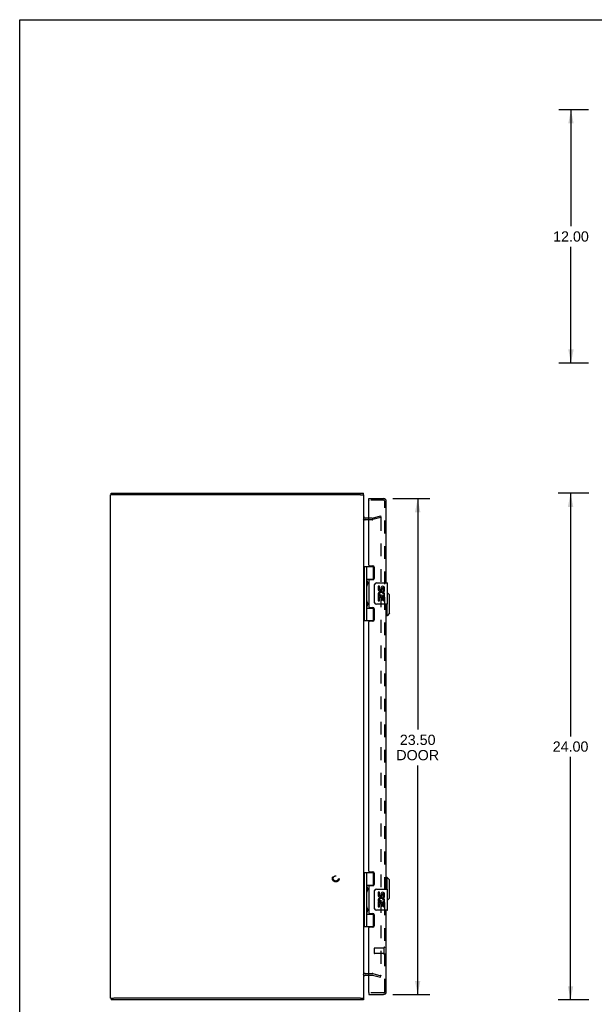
# Model space of a CAD drawing. Header units: inches. Extents: x 0 to 110, y 0 to 71.
# Tile 2 of 4: x 0 to 27, y 24 to 71. Entities that reach past the tile are written whole.
import ezdxf

# ---------------------------------------------------------------- set-up
doc = ezdxf.new("R2010")
doc.units = ezdxf.units.IN
doc.header["$LTSCALE"] = 6.032258
doc.header["$MEASUREMENT"] = 0
doc.linetypes.add('HIDDEN', pattern=[0.2, 0.1, -0.1])
doc.layers.get('0').update_dxf_attribs({"linetype": 'CONTINUOUS'})
for name, color, linetype in [('DEFAULT_2', 8, 'HIDDEN'), ('DIMENSIONS', 7, 'CONTINUOUS'), ('DOOR_ASSEMBLY', 7, 'CONTINUOUS')]:
    doc.layers.add(name, color=color, linetype=linetype)
doc.styles.get("Standard").update_dxf_attribs({"font": 'arial.ttf'})
doc.dimstyles.new('DIMSTYLE_1', dxfattribs={"dimtxt": 0.483871, "dimasz": 0.645161, "dimexe": 0.09, "dimexo": 0.07, "dimgap": 0.0375, "dimtad": 0, "dimtih": 1, "dimtoh": 1, "dimzin": 4, "dimdsep": 46, "dimtxsty": 'Standard', "dimblk": '_FILLED', "dimblk1": '_FILLED', "dimblk2": '_FILLED', "dimcen": 0.09, "dimadec": 3, "dimazin": 1, "dimtfac": 1, "dimtdec": 3, "dimtofl": 0, "dimtmove": 0, "dimatfit": 3, "dimldrblk": '_FILLED', "dimfxl": 0, "dimtolj": 1, "dimtzin": 4, "dimarcsym": 0})

# ---------------------------------------------------------------- blocks, each defined once
blk = doc.blocks.new('_FILLED')
at = {"color": 0, "linetype": 'ByBlock'}
blk.add_solid([(0, 0), (-1, 0.2), (-1, -0.2)], dxfattribs=at)
blk = doc.blocks.new('*D2')
at = {"layer": 'DIMENSIONS', "color": 2, "linetype": 'Continuous'}
for p, q in [((26.974, 48.526), (25.523, 48.526)), ((26.103, 48.526), (26.103, 37.009)), ((26.103, 24.526), (26.103, 36.042)), ((26.974, 24.526), (25.523, 24.526))]:
    blk.add_line(p, q, dxfattribs=at)
at = {"layer": 'DIMENSIONS', "color": 2, "linetype": 'Continuous', "xscale": 0.6451612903, "yscale": 0.6451612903, "zscale": 0.6451612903}
for p, rotation in [((26.103, 48.526), 90), ((26.103, 24.526), 270)]:
    blk.add_blockref('_FILLED', p, dxfattribs=dict(at, rotation=rotation))
at = {"layer": 'DIMENSIONS', "color": 2, "linetype": 'Continuous', "insert": (26.103, 36.767), "char_height": 0.4839, "width": 1.69085, "attachment_point": 2, "line_spacing_factor": 0.9}
blk.add_mtext('24.00', dxfattribs=at)
blk = doc.blocks.new('*D3')
at = {"layer": 'DIMENSIONS', "color": 2, "linetype": 'Continuous'}
for p, q in [((26.959, 66.695), (25.542, 66.695)), ((26.122, 66.695), (26.122, 61.179)), ((26.122, 54.695), (26.122, 60.212)), ((26.959, 54.695), (25.542, 54.695))]:
    blk.add_line(p, q, dxfattribs=at)
at = {"layer": 'DIMENSIONS', "color": 2, "linetype": 'Continuous', "xscale": 0.6451612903, "yscale": 0.6451612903, "zscale": 0.6451612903}
for p, rotation in [((26.122, 66.695), 90), ((26.122, 54.695), 270)]:
    blk.add_blockref('_FILLED', p, dxfattribs=dict(at, rotation=rotation))
at = {"layer": 'DIMENSIONS', "color": 2, "linetype": 'Continuous', "insert": (26.122, 60.937), "char_height": 0.4839, "width": 1.69085, "attachment_point": 2, "line_spacing_factor": 0.9}
blk.add_mtext('12.00', dxfattribs=at)
blk = doc.blocks.new('*D4')
at = {"layer": 'DIMENSIONS', "color": 2, "linetype": 'Continuous'}
for p, q in [((17.688, 48.276), (19.439, 48.276)), ((18.859, 48.276), (18.859, 37.329)), ((18.859, 24.776), (18.859, 35.635)), ((17.688, 24.776), (19.439, 24.776))]:
    blk.add_line(p, q, dxfattribs=at)
at = {"layer": 'DIMENSIONS', "color": 2, "linetype": 'Continuous', "xscale": 0.6451612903, "yscale": 0.6451612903, "zscale": 0.6451612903}
for p, rotation in [((18.859, 48.276), 90), ((18.859, 24.776), 270)]:
    blk.add_blockref('_FILLED', p, dxfattribs=dict(at, rotation=rotation))
at = {"layer": 'DIMENSIONS', "color": 2, "linetype": 'Continuous', "insert": (18.859, 37.087), "char_height": 0.4839, "width": 2.02542, "attachment_point": 2, "line_spacing_factor": 0.9}
blk.add_mtext('23.50\\PDOOR', dxfattribs=at)

msp = doc.modelspace()

# ---------------------------------------------------------------- linework, layer by layer
at = {"color": 7, "linetype": 'Continuous'}
for p, q in [((0, 0), (0, 70.968)), ((0, 70.968), (109.677, 70.968)), ((4.334, 48.451), (4.334, 48.526)), ((16.284, 48.451), (16.284, 48.526)), ((4.459, 48.451), (4.304, 48.451)), ((16.149, 48.451), (16.304, 48.451)), ((4.304, 24.601), (4.452, 24.601)), ((4.334, 24.601), (4.334, 24.526)), ((16.149, 24.601), (16.304, 24.601)), ((16.284, 24.601), (16.284, 24.526))]:
    msp.add_line(p, q, dxfattribs=at)
at = {"color": 3, "linetype": 'Continuous'}
for p, q in [((4.334, 48.526), (16.284, 48.526)), ((4.304, 24.601), (4.304, 48.451)), ((16.149, 48.451), (4.459, 48.451)), ((16.304, 24.601), (16.304, 48.451)), ((16.547, 47.351), (16.374, 47.351)), ((16.374, 25.701), (16.547, 25.701)), ((16.284, 24.526), (4.334, 24.526)), ((16.149, 24.601), (4.459, 24.601))]:
    msp.add_line(p, q, dxfattribs=at)
for centre, start, end in [((16.374, 47.421), 180, 270), ((16.374, 25.631), 90, 180)]:
    msp.add_arc(centre, 0.07, start, end, dxfattribs=at)
at = {"layer": 'DEFAULT_2', "color": 8, "linetype": 'HIDDEN'}
for p, q in [((16.702, 47.276), (16.374, 47.276)), ((16.702, 47.351), (16.547, 47.351)), ((16.713, 47.352), (17.097, 47.455)), ((17.116, 47.382), (16.732, 47.279)), ((17.097, 47.455), (17.116, 47.382)), ((17.116, 47.35), (17.116, 25.701)), ((16.374, 25.776), (16.702, 25.776)), ((16.547, 25.701), (16.702, 25.701)), ((16.713, 25.699), (17.097, 25.596)), ((16.732, 25.772), (17.116, 25.669)), ((17.097, 25.596), (17.116, 25.669))]:
    msp.add_line(p, q, dxfattribs=at)
for points in [[(17.097, 47.37), (17.096, 47.37), (17.094, 47.37), (17.092, 47.369)], [(17.103, 47.369), (17.101, 47.37), (17.099, 47.37), (17.097, 47.37), (17.097, 47.37)], [(17.103, 47.369), (17.104, 47.368), (17.106, 47.368), (17.107, 47.367), (17.109, 47.366), (17.11, 47.365), (17.111, 47.363), (17.113, 47.362), (17.114, 47.36), (17.114, 47.359), (17.115, 47.357), (17.116, 47.355), (17.116, 47.354), (17.116, 47.352), (17.116, 47.35)], [(17.097, 25.681), (17.096, 25.681), (17.094, 25.681), (17.092, 25.682)], [(17.116, 25.701), (17.116, 25.699), (17.116, 25.698), (17.116, 25.696), (17.115, 25.694), (17.114, 25.692), (17.114, 25.691), (17.113, 25.689), (17.111, 25.688), (17.11, 25.687), (17.109, 25.685), (17.107, 25.684), (17.106, 25.683), (17.104, 25.683), (17.103, 25.682), (17.101, 25.682), (17.099, 25.681), (17.097, 25.681), (17.097, 25.681)]]:
    msp.add_lwpolyline(points, dxfattribs=at)
for radius in [0.164, 0.124]:
    msp.add_circle((14.979, 30.276), radius, dxfattribs=at)
for centre, radius, start, end in [((16.374, 47.421), 0.145, 222.9858, 270), ((16.702, 47.391), 0.04, 270, 285), ((16.702, 47.391), 0.115, 270, 285), ((16.374, 25.631), 0.145, 90, 137.0142), ((16.702, 25.661), 0.115, 75, 90), ((16.702, 25.661), 0.04, 75, 90)]:
    msp.add_arc(centre, radius, start, end, dxfattribs=at)
at = {"layer": 'DOOR_ASSEMBLY', "color": 7, "linetype": 'Continuous'}
for p, q in [((16.547, 48.201), (16.547, 48.276)), ((16.562, 48.201), (16.547, 48.201)), ((16.304, 45.055), (16.788, 45.055)), ((16.343, 42.496), (16.343, 45.055)), ((16.442, 44.358), (16.442, 45.055)), ((16.757, 45.055), (16.757, 44.465)), ((16.442, 44.465), (16.788, 44.465)), ((16.457, 44.358), (16.458, 44.354)), ((16.458, 44.354), (16.465, 44.338)), ((16.458, 44.339), (16.458, 44.338)), ((16.458, 44.197), (16.458, 44.338)), ((16.465, 44.338), (16.466, 44.334)), ((16.466, 44.334), (16.468, 44.33)), ((16.731, 44.456), (16.731, 44.433)), ((16.731, 44.456), (16.782, 44.456)), ((16.442, 43.374), (16.442, 44.177)), ((16.456, 44.175), (16.455, 44.173)), ((16.457, 44.179), (16.456, 44.175)), ((16.461, 44.187), (16.457, 44.179)), ((16.458, 44.197), (16.458, 44.197)), ((16.463, 44.193), (16.461, 44.187)), ((16.466, 44.199), (16.463, 44.193)), ((16.467, 44.203), (16.466, 44.199)), ((16.469, 44.208), (16.467, 44.203)), ((16.47, 44.212), (16.469, 44.208)), ((16.807, 43.376), (16.807, 44.176)), ((16.907, 44.276), (17.417, 44.276)), ((16.982, 44.121), (16.982, 43.985)), ((17.045, 44.121), (16.982, 44.121)), ((17.045, 43.985), (17.045, 44.121)), ((17.11, 44.048), (17.11, 43.979)), ((17.171, 43.985), (17.171, 44.027)), ((17.234, 43.891), (17.234, 44.027)), ((17.234, 43.891), (17.294, 43.891)), ((17.294, 43.891), (17.294, 44.048)), ((17.432, 43.291), (17.432, 44.261)), ((16.982, 43.66), (16.982, 43.43)), ((17, 43.66), (16.982, 43.66)), ((16.982, 43.43), (17.045, 43.43)), ((17.035, 43.66), (17.062, 43.679)), ((17.035, 43.66), (17.294, 43.66)), ((17.045, 43.43), (17.045, 43.597)), ((17.045, 43.597), (17.11, 43.597)), ((17.11, 43.597), (17.11, 43.461)), ((17.11, 43.461), (17.171, 43.461)), ((17.171, 43.461), (17.171, 43.597)), ((17.171, 43.597), (17.234, 43.597)), ((17.226, 43.696), (17.284, 43.671)), ((17.234, 43.43), (17.234, 43.597)), ((17.234, 43.43), (17.294, 43.43)), ((17.294, 43.707), (17.294, 43.76)), ((17.294, 43.43), (17.294, 43.66)), ((17.529, 43.708), (17.432, 43.806)), ((17.529, 42.842), (17.529, 43.708)), ((16.442, 42.496), (16.442, 43.193)), ((16.442, 43.087), (16.788, 43.087)), ((16.456, 43.191), (16.455, 43.189)), ((16.457, 43.195), (16.456, 43.191)), ((16.457, 43.374), (16.458, 43.37)), ((16.461, 43.203), (16.457, 43.195)), ((16.458, 43.37), (16.465, 43.354)), ((16.458, 43.354), (16.458, 43.353)), ((16.458, 43.213), (16.458, 43.353)), ((16.458, 43.213), (16.458, 43.212)), ((16.463, 43.209), (16.461, 43.203)), ((16.466, 43.215), (16.463, 43.209)), ((16.465, 43.354), (16.466, 43.35)), ((16.466, 43.35), (16.468, 43.346)), ((16.467, 43.219), (16.466, 43.215)), ((16.469, 43.223), (16.467, 43.219)), ((16.47, 43.227), (16.469, 43.223)), ((16.731, 43.118), (16.731, 43.096)), ((16.782, 43.096), (16.731, 43.096)), ((16.757, 43.087), (16.757, 42.496)), ((17.417, 43.276), (16.907, 43.276)), ((17.411, 42.724), (17.411, 43.276)), ((16.304, 42.496), (16.788, 42.496)), ((17.411, 42.724), (17.372, 42.724)), ((17.529, 42.842), (17.411, 42.724)), ((16.304, 30.555), (16.788, 30.555)), ((16.343, 27.996), (16.343, 30.555)), ((16.442, 29.858), (16.442, 30.555)), ((16.757, 30.555), (16.757, 29.965)), ((17.411, 30.326), (17.372, 30.326)), ((17.529, 30.208), (17.411, 30.326)), ((17.411, 29.776), (17.411, 30.326)), ((16.442, 29.965), (16.788, 29.965)), ((16.731, 29.956), (16.782, 29.956)), ((16.731, 29.956), (16.731, 29.933)), ((17.529, 29.342), (17.529, 30.208)), ((16.442, 28.874), (16.442, 29.677)), ((16.456, 29.675), (16.455, 29.673)), ((16.457, 29.679), (16.456, 29.675)), ((16.457, 29.858), (16.458, 29.854)), ((16.461, 29.687), (16.457, 29.679)), ((16.458, 29.854), (16.465, 29.838)), ((16.458, 29.839), (16.458, 29.838)), ((16.458, 29.838), (16.458, 29.697)), ((16.458, 29.697), (16.458, 29.697)), ((16.458, 29.697), (16.458, 29.697)), ((16.463, 29.693), (16.461, 29.687)), ((16.466, 29.699), (16.463, 29.693)), ((16.465, 29.838), (16.466, 29.834)), ((16.466, 29.834), (16.468, 29.83)), ((16.467, 29.703), (16.466, 29.699)), ((16.469, 29.708), (16.467, 29.703)), ((16.47, 29.712), (16.469, 29.708)), ((16.807, 28.876), (16.807, 29.676)), ((16.907, 29.776), (17.417, 29.776)), ((17.045, 29.621), (16.982, 29.621)), ((16.982, 29.621), (16.982, 29.485)), ((17.045, 29.485), (17.045, 29.621)), ((17.11, 29.548), (17.11, 29.479)), ((17.171, 29.485), (17.171, 29.527)), ((17.234, 29.391), (17.234, 29.527)), ((17.294, 29.391), (17.294, 29.548)), ((17.432, 28.791), (17.432, 29.761)), ((17, 29.16), (16.982, 29.16)), ((16.982, 29.16), (16.982, 28.93)), ((16.982, 28.93), (17.045, 28.93)), ((17.035, 29.16), (17.062, 29.179)), ((17.035, 29.16), (17.294, 29.16)), ((17.045, 29.097), (17.11, 29.097)), ((17.045, 28.93), (17.045, 29.097)), ((17.11, 29.097), (17.11, 28.961)), ((17.11, 28.961), (17.171, 28.961)), ((17.171, 29.097), (17.234, 29.097)), ((17.171, 28.961), (17.171, 29.097)), ((17.226, 29.196), (17.284, 29.171)), ((17.234, 29.391), (17.294, 29.391)), ((17.234, 28.93), (17.234, 29.097)), ((17.234, 28.93), (17.294, 28.93)), ((17.294, 29.207), (17.294, 29.26)), ((17.294, 28.93), (17.294, 29.16)), ((17.529, 29.342), (17.432, 29.244)), ((16.442, 27.996), (16.442, 28.693)), ((16.442, 28.587), (16.788, 28.587)), ((16.456, 28.691), (16.455, 28.689)), ((16.457, 28.695), (16.456, 28.691)), ((16.457, 28.874), (16.458, 28.87)), ((16.461, 28.703), (16.457, 28.695)), ((16.458, 28.87), (16.465, 28.854)), ((16.458, 28.854), (16.458, 28.853)), ((16.458, 28.853), (16.458, 28.713)), ((16.458, 28.713), (16.458, 28.713)), ((16.458, 28.712), (16.458, 28.713)), ((16.463, 28.709), (16.461, 28.703)), ((16.466, 28.715), (16.463, 28.709)), ((16.465, 28.854), (16.466, 28.85)), ((16.466, 28.85), (16.468, 28.846)), ((16.467, 28.719), (16.466, 28.715)), ((16.469, 28.723), (16.467, 28.719)), ((16.47, 28.727), (16.469, 28.723)), ((16.731, 28.618), (16.731, 28.596)), ((16.782, 28.596), (16.731, 28.596)), ((16.757, 28.587), (16.757, 27.996)), ((17.417, 28.776), (16.907, 28.776)), ((16.304, 27.996), (16.788, 27.996)), ((16.547, 24.851), (16.562, 24.851)), ((16.547, 24.851), (16.547, 24.776))]:
    msp.add_line(p, q, dxfattribs=at)
at = {"layer": 'DOOR_ASSEMBLY', "color": 3, "linetype": 'Continuous'}
for p, q in [((16.547, 48.276), (17.237, 48.276)), ((16.547, 45.117), (16.547, 48.186)), ((17.372, 44.276), (17.372, 48.141)), ((16.578, 45.086), (16.734, 45.086)), ((16.797, 45.023), (16.797, 44.496)), ((16.547, 44.402), (16.547, 43.149)), ((16.734, 44.433), (16.578, 44.433)), ((16.578, 43.118), (16.734, 43.118)), ((16.797, 43.055), (16.797, 42.528)), ((17.372, 29.776), (17.372, 43.276)), ((16.734, 42.465), (16.578, 42.465)), ((16.547, 30.617), (16.547, 42.434)), ((16.578, 30.586), (16.734, 30.586)), ((16.797, 30.523), (16.797, 29.996)), ((16.547, 29.902), (16.547, 28.649)), ((16.734, 29.933), (16.578, 29.933)), ((16.578, 28.618), (16.734, 28.618)), ((16.797, 28.555), (16.797, 28.028)), ((17.372, 24.911), (17.372, 28.776)), ((16.547, 24.866), (16.547, 27.934)), ((16.734, 27.965), (16.578, 27.965)), ((16.547, 24.776), (17.237, 24.776))]:
    msp.add_line(p, q, dxfattribs=at)
at = {"layer": 'DOOR_ASSEMBLY', "color": 8, "linetype": 'HIDDEN'}
for p, q in [((17.237, 48.201), (16.562, 48.201)), ((17.297, 24.911), (17.297, 48.141)), ((16.797, 26.965), (16.797, 26.737)), ((17.254, 26.975), (16.807, 26.975)), ((17.254, 26.727), (16.807, 26.727)), ((17.254, 26.993), (17.254, 26.709)), ((17.237, 24.851), (16.562, 24.851))]:
    msp.add_line(p, q, dxfattribs=at)
at = {"layer": 'DOOR_ASSEMBLY', "color": 7, "linetype": 'Continuous'}
for points in [[(16.442, 44.413), (16.442, 44.412), (16.442, 44.411), (16.442, 44.411), (16.442, 44.41), (16.442, 44.409), (16.442, 44.408), (16.442, 44.407), (16.442, 44.405), (16.442, 44.404), (16.443, 44.403), (16.443, 44.402), (16.443, 44.401), (16.443, 44.4), (16.443, 44.399), (16.444, 44.398), (16.444, 44.396), (16.444, 44.395), (16.444, 44.394), (16.445, 44.393), (16.445, 44.391), (16.445, 44.39), (16.446, 44.389), (16.446, 44.387), (16.447, 44.386), (16.447, 44.385), (16.447, 44.383), (16.448, 44.382), (16.448, 44.38), (16.449, 44.379), (16.45, 44.377), (16.45, 44.376)], [(16.455, 44.363), (16.455, 44.362), (16.457, 44.358)], [(16.468, 44.33), (16.47, 44.326), (16.47, 44.324), (16.471, 44.322), (16.472, 44.32), (16.473, 44.318), (16.473, 44.316), (16.474, 44.314), (16.475, 44.312), (16.475, 44.31), (16.476, 44.308), (16.477, 44.306), (16.477, 44.304), (16.478, 44.303), (16.478, 44.301), (16.479, 44.299), (16.479, 44.298), (16.479, 44.296), (16.48, 44.295), (16.48, 44.293), (16.481, 44.292), (16.481, 44.29), (16.481, 44.289), (16.481, 44.287), (16.482, 44.286), (16.482, 44.284), (16.482, 44.283), (16.482, 44.282), (16.482, 44.28), (16.483, 44.279), (16.483, 44.278), (16.483, 44.277), (16.483, 44.275), (16.483, 44.274), (16.483, 44.273), (16.483, 44.271), (16.483, 44.27), (16.483, 44.269), (16.483, 44.268), (16.483, 44.266), (16.483, 44.265), (16.483, 44.264), (16.483, 44.263), (16.483, 44.261), (16.483, 44.26), (16.483, 44.259), (16.483, 44.258), (16.483, 44.256), (16.482, 44.255), (16.482, 44.254), (16.482, 44.252), (16.482, 44.251), (16.482, 44.25), (16.481, 44.248), (16.481, 44.247), (16.481, 44.245), (16.481, 44.244), (16.48, 44.242), (16.48, 44.241), (16.479, 44.239), (16.479, 44.238), (16.479, 44.236), (16.478, 44.234), (16.478, 44.233), (16.477, 44.231), (16.477, 44.229), (16.476, 44.227), (16.475, 44.226), (16.475, 44.224), (16.474, 44.222), (16.473, 44.22), (16.473, 44.218), (16.472, 44.216), (16.471, 44.214), (16.47, 44.212)], [(16.45, 44.16), (16.45, 44.158), (16.449, 44.157), (16.448, 44.155), (16.448, 44.154), (16.447, 44.152), (16.447, 44.151), (16.447, 44.149), (16.446, 44.148), (16.446, 44.147), (16.445, 44.145), (16.445, 44.144), (16.445, 44.143), (16.444, 44.141), (16.444, 44.14), (16.444, 44.139), (16.444, 44.138), (16.443, 44.137), (16.443, 44.135), (16.443, 44.134), (16.443, 44.133), (16.443, 44.132), (16.442, 44.131), (16.442, 44.13), (16.442, 44.129), (16.442, 44.128), (16.442, 44.127), (16.442, 44.126), (16.442, 44.125), (16.442, 44.124), (16.442, 44.123), (16.442, 44.122)], [(16.807, 44.176), (16.807, 44.182), (16.808, 44.188), (16.809, 44.194), (16.81, 44.2), (16.812, 44.206), (16.814, 44.212)], [(16.442, 43.429), (16.442, 43.428), (16.442, 43.427), (16.442, 43.426), (16.442, 43.425), (16.442, 43.424), (16.442, 43.423), (16.442, 43.422), (16.442, 43.421), (16.442, 43.42), (16.443, 43.419), (16.443, 43.418), (16.443, 43.417), (16.443, 43.416), (16.443, 43.415), (16.444, 43.413), (16.444, 43.412), (16.444, 43.411), (16.444, 43.41), (16.445, 43.408), (16.445, 43.407), (16.445, 43.406), (16.446, 43.404), (16.446, 43.403), (16.447, 43.402), (16.447, 43.4), (16.447, 43.399), (16.448, 43.397), (16.448, 43.396), (16.449, 43.394), (16.45, 43.393), (16.45, 43.391)], [(16.45, 43.175), (16.45, 43.174), (16.449, 43.173), (16.448, 43.171), (16.448, 43.17), (16.447, 43.168), (16.447, 43.167), (16.447, 43.165), (16.446, 43.164), (16.446, 43.162), (16.445, 43.161), (16.445, 43.16), (16.445, 43.158), (16.444, 43.157), (16.444, 43.156), (16.444, 43.155), (16.444, 43.153), (16.443, 43.152), (16.443, 43.151), (16.443, 43.15), (16.443, 43.149), (16.443, 43.148), (16.442, 43.147), (16.442, 43.146), (16.442, 43.145), (16.442, 43.144), (16.442, 43.143), (16.442, 43.142), (16.442, 43.141), (16.442, 43.14), (16.442, 43.139), (16.442, 43.138)], [(16.455, 43.378), (16.455, 43.378), (16.457, 43.374)], [(16.468, 43.346), (16.47, 43.341), (16.47, 43.339), (16.471, 43.337), (16.472, 43.335), (16.473, 43.333), (16.473, 43.331), (16.474, 43.329), (16.475, 43.327), (16.475, 43.326), (16.476, 43.324), (16.477, 43.322), (16.477, 43.32), (16.478, 43.318), (16.478, 43.317), (16.479, 43.315), (16.479, 43.313), (16.479, 43.312), (16.48, 43.31), (16.48, 43.309), (16.481, 43.307), (16.481, 43.306), (16.481, 43.304), (16.481, 43.303), (16.482, 43.302), (16.482, 43.3), (16.482, 43.299), (16.482, 43.297), (16.482, 43.296), (16.483, 43.295), (16.483, 43.294), (16.483, 43.292), (16.483, 43.291), (16.483, 43.29), (16.483, 43.288), (16.483, 43.287), (16.483, 43.286), (16.483, 43.285), (16.483, 43.283), (16.483, 43.282), (16.483, 43.281), (16.483, 43.28), (16.483, 43.278), (16.483, 43.277), (16.483, 43.276), (16.483, 43.275), (16.483, 43.273), (16.483, 43.272), (16.482, 43.271), (16.482, 43.269), (16.482, 43.268), (16.482, 43.267), (16.482, 43.265), (16.481, 43.264), (16.481, 43.262), (16.481, 43.261), (16.481, 43.26), (16.48, 43.258), (16.48, 43.257), (16.479, 43.255), (16.479, 43.253), (16.479, 43.252), (16.478, 43.25), (16.478, 43.248), (16.477, 43.247), (16.477, 43.245), (16.476, 43.243), (16.475, 43.241), (16.475, 43.239), (16.474, 43.238), (16.473, 43.236), (16.473, 43.234), (16.472, 43.232), (16.471, 43.23), (16.47, 43.227)], [(16.814, 43.339), (16.812, 43.345), (16.81, 43.351), (16.809, 43.357), (16.808, 43.363), (16.807, 43.369), (16.807, 43.376)], [(16.442, 29.913), (16.442, 29.912), (16.442, 29.911), (16.442, 29.911), (16.442, 29.91), (16.442, 29.909), (16.442, 29.908), (16.442, 29.907), (16.442, 29.905), (16.442, 29.904), (16.443, 29.903), (16.443, 29.902), (16.443, 29.901), (16.443, 29.9), (16.443, 29.899), (16.444, 29.898), (16.444, 29.896), (16.444, 29.895), (16.444, 29.894), (16.445, 29.893), (16.445, 29.891), (16.445, 29.89), (16.446, 29.889), (16.446, 29.887), (16.447, 29.886), (16.447, 29.885), (16.447, 29.883), (16.448, 29.882), (16.448, 29.88), (16.449, 29.879), (16.45, 29.877), (16.45, 29.876)], [(16.455, 29.863), (16.455, 29.862), (16.457, 29.858)], [(16.45, 29.66), (16.45, 29.658), (16.449, 29.657), (16.448, 29.655), (16.448, 29.654), (16.447, 29.652), (16.447, 29.651), (16.447, 29.649), (16.446, 29.648), (16.446, 29.647), (16.445, 29.645), (16.445, 29.644), (16.445, 29.643), (16.444, 29.641), (16.444, 29.64), (16.444, 29.639), (16.444, 29.638), (16.443, 29.637), (16.443, 29.635), (16.443, 29.634), (16.443, 29.633), (16.443, 29.632), (16.442, 29.631), (16.442, 29.63), (16.442, 29.629), (16.442, 29.628), (16.442, 29.627), (16.442, 29.626), (16.442, 29.625), (16.442, 29.624), (16.442, 29.623), (16.442, 29.622)], [(16.468, 29.83), (16.47, 29.826), (16.47, 29.824), (16.471, 29.822), (16.472, 29.82), (16.473, 29.818), (16.473, 29.816), (16.474, 29.814), (16.475, 29.812), (16.475, 29.81), (16.476, 29.808), (16.477, 29.806), (16.477, 29.804), (16.478, 29.803), (16.478, 29.801), (16.479, 29.799), (16.479, 29.798), (16.479, 29.796), (16.48, 29.795), (16.48, 29.793), (16.481, 29.792), (16.481, 29.79), (16.481, 29.789), (16.481, 29.787), (16.482, 29.786), (16.482, 29.784), (16.482, 29.783), (16.482, 29.782), (16.482, 29.78), (16.483, 29.779), (16.483, 29.778), (16.483, 29.777), (16.483, 29.775), (16.483, 29.774), (16.483, 29.773), (16.483, 29.771), (16.483, 29.77), (16.483, 29.769), (16.483, 29.768), (16.483, 29.766), (16.483, 29.765), (16.483, 29.764), (16.483, 29.763), (16.483, 29.761), (16.483, 29.76), (16.483, 29.759), (16.483, 29.758), (16.483, 29.756), (16.482, 29.755), (16.482, 29.754), (16.482, 29.752), (16.482, 29.751), (16.482, 29.75), (16.481, 29.748), (16.481, 29.747), (16.481, 29.745), (16.481, 29.744), (16.48, 29.742), (16.48, 29.741), (16.479, 29.739), (16.479, 29.738), (16.479, 29.736), (16.478, 29.734), (16.478, 29.733), (16.477, 29.731), (16.477, 29.729), (16.476, 29.727), (16.475, 29.726), (16.475, 29.724), (16.474, 29.722), (16.473, 29.72), (16.473, 29.718), (16.472, 29.716), (16.471, 29.714), (16.47, 29.712)], [(16.807, 29.676), (16.807, 29.682), (16.808, 29.688), (16.809, 29.694), (16.81, 29.7), (16.812, 29.706), (16.814, 29.712)], [(16.442, 28.929), (16.442, 28.928), (16.442, 28.927), (16.442, 28.926), (16.442, 28.925), (16.442, 28.924), (16.442, 28.923), (16.442, 28.922), (16.442, 28.921), (16.442, 28.92), (16.443, 28.919), (16.443, 28.918), (16.443, 28.917), (16.443, 28.916), (16.443, 28.915), (16.444, 28.913), (16.444, 28.912), (16.444, 28.911), (16.444, 28.91), (16.445, 28.908), (16.445, 28.907), (16.445, 28.906), (16.446, 28.904), (16.446, 28.903), (16.447, 28.902), (16.447, 28.9), (16.447, 28.899), (16.448, 28.897), (16.448, 28.896), (16.449, 28.894), (16.45, 28.893), (16.45, 28.891)], [(16.45, 28.675), (16.45, 28.674), (16.449, 28.673), (16.448, 28.671), (16.448, 28.67), (16.447, 28.668), (16.447, 28.667), (16.447, 28.665), (16.446, 28.664), (16.446, 28.662), (16.445, 28.661), (16.445, 28.66), (16.445, 28.658), (16.444, 28.657), (16.444, 28.656), (16.444, 28.655), (16.444, 28.653), (16.443, 28.652), (16.443, 28.651), (16.443, 28.65), (16.443, 28.649), (16.443, 28.648), (16.442, 28.647), (16.442, 28.646), (16.442, 28.645), (16.442, 28.644), (16.442, 28.643), (16.442, 28.642), (16.442, 28.641), (16.442, 28.64), (16.442, 28.639), (16.442, 28.638)], [(16.455, 28.878), (16.455, 28.878), (16.457, 28.874)], [(16.468, 28.846), (16.47, 28.841), (16.47, 28.839), (16.471, 28.837), (16.472, 28.835), (16.473, 28.833), (16.473, 28.831), (16.474, 28.829), (16.475, 28.827), (16.475, 28.826), (16.476, 28.824), (16.477, 28.822), (16.477, 28.82), (16.478, 28.818), (16.478, 28.817), (16.479, 28.815), (16.479, 28.813), (16.479, 28.812), (16.48, 28.81), (16.48, 28.809), (16.481, 28.807), (16.481, 28.806), (16.481, 28.804), (16.481, 28.803), (16.482, 28.802), (16.482, 28.8), (16.482, 28.799), (16.482, 28.797), (16.482, 28.796), (16.483, 28.795), (16.483, 28.794), (16.483, 28.792), (16.483, 28.791), (16.483, 28.79), (16.483, 28.788), (16.483, 28.787), (16.483, 28.786), (16.483, 28.785), (16.483, 28.783), (16.483, 28.782), (16.483, 28.781), (16.483, 28.78), (16.483, 28.778), (16.483, 28.777), (16.483, 28.776), (16.483, 28.775), (16.483, 28.773), (16.483, 28.772), (16.482, 28.771), (16.482, 28.769), (16.482, 28.768), (16.482, 28.767), (16.482, 28.765), (16.481, 28.764), (16.481, 28.762), (16.481, 28.761), (16.481, 28.76), (16.48, 28.758), (16.48, 28.757), (16.479, 28.755), (16.479, 28.753), (16.479, 28.752), (16.478, 28.75), (16.478, 28.748), (16.477, 28.747), (16.477, 28.745), (16.476, 28.743), (16.475, 28.741), (16.475, 28.739), (16.474, 28.738), (16.473, 28.736), (16.473, 28.734), (16.472, 28.732), (16.471, 28.73), (16.47, 28.727)], [(16.814, 28.839), (16.812, 28.845), (16.81, 28.851), (16.809, 28.857), (16.808, 28.863), (16.807, 28.869), (16.807, 28.876)]]:
    msp.add_lwpolyline(points, dxfattribs=at)
at = {"layer": 'DOOR_ASSEMBLY', "color": 3, "linetype": 'Continuous'}
for centre, radius, start, end in [((16.562, 48.186), 0.015, 90, 180), ((17.237, 48.141), 0.135, 0, 90), ((16.578, 45.117), 0.031, 180, 270), ((16.734, 45.023), 0.063, 0, 90), ((16.578, 44.402), 0.031, 90, 180), ((16.734, 44.496), 0.063, 270, 360), ((16.578, 43.149), 0.031, 180, 270), ((16.734, 43.055), 0.063, 0, 90), ((16.578, 42.434), 0.031, 90, 180), ((16.734, 42.528), 0.063, 270, 360), ((16.578, 30.617), 0.031, 180, 270), ((16.734, 30.523), 0.063, 0, 90), ((16.578, 29.902), 0.031, 90, 180), ((16.734, 29.996), 0.063, 270, 360), ((16.578, 28.649), 0.031, 180, 270), ((16.734, 28.555), 0.063, 0, 90), ((16.734, 28.028), 0.063, 270, 360), ((16.578, 27.934), 0.031, 90, 180), ((16.562, 24.866), 0.015, 180, 270), ((17.237, 24.911), 0.135, 270, 360)]:
    msp.add_arc(centre, radius, start, end, dxfattribs=at)
at = {"layer": 'DOOR_ASSEMBLY', "color": 8, "linetype": 'HIDDEN'}
for centre, radius, start, end in [((17.237, 48.141), 0.06, 0, 90), ((16.807, 26.965), 0.01, 90, 180), ((16.807, 26.737), 0.01, 180, 270), ((17.275, 26.993), 0.0215, 0, 180), ((17.275, 26.709), 0.0215, 180, 360), ((17.237, 24.911), 0.06, 270, 360)]:
    msp.add_arc(centre, radius, start, end, dxfattribs=at)
at = {"layer": 'DOOR_ASSEMBLY', "color": 7, "linetype": 'Continuous'}
for centre, radius, start, end in [((16.368, 44.338), 0.09, 0.672, 35.4682), ((16.368, 44.198), 0.09, 324.5318, 359.328), ((16.907, 44.176), 0.1, 90, 158.7946), ((17.076, 43.985), 0.0943, 180, 360), ((17.139, 43.734), 0.157, 9.7031, 161.8791), ((17.076, 43.985), 0.0314, 180, 261.2295), ((17.076, 43.99), 0.0362, 263.4285, 341.7628), ((17.202, 44.027), 0.0943, 71.7267, 167.4338), ((17.202, 44.027), 0.0314, 0, 180.0485), ((17.202, 44.027), 0.0943, 12.5402, 71.701), ((17.417, 44.261), 0.015, 0, 90), ((16.368, 43.353), 0.09, 0.672, 35.4682), ((17.136, 43.733), 0.154, 161.4199, 206.1963), ((17.139, 43.734), 0.157, 205.737, 207.8532), ((17.139, 43.734), 0.0943, 336.5966, 215.1122), ((17.139, 43.734), 0.157, 336.5966, 350.2969), ((16.368, 43.213), 0.09, 324.5318, 359.328), ((16.907, 43.376), 0.1, 201.205, 270), ((17.417, 43.291), 0.015, 270, 360), ((16.368, 29.838), 0.09, 0.672, 35.4682), ((16.368, 29.698), 0.09, 324.5318, 359.328), ((16.907, 29.676), 0.1, 90, 158.7946), ((17.076, 29.485), 0.0943, 180, 360), ((17.076, 29.485), 0.0314, 180, 261.2295), ((17.076, 29.49), 0.0362, 263.4285, 341.7628), ((17.202, 29.527), 0.0943, 71.7267, 167.4338), ((17.202, 29.527), 0.0314, 0, 180.0485), ((17.202, 29.527), 0.0943, 12.5402, 71.701), ((17.417, 29.761), 0.015, 0, 90), ((17.136, 29.233), 0.154, 161.4199, 206.1963), ((17.139, 29.234), 0.157, 9.7031, 161.8791), ((17.139, 29.234), 0.157, 205.737, 207.8532), ((17.139, 29.234), 0.0943, 336.5966, 215.1122), ((17.139, 29.234), 0.157, 336.5966, 350.2969), ((16.368, 28.853), 0.09, 0.672, 35.4682), ((16.368, 28.713), 0.09, 324.5318, 359.328), ((16.907, 28.876), 0.1, 201.205, 270), ((17.417, 28.791), 0.015, 270, 360)]:
    msp.add_arc(centre, radius, start, end, dxfattribs=at)
for centre in [(16.536, 44.268), (16.536, 43.283), (16.536, 29.768), (16.536, 28.783)]:
    msp.add_ellipse(centre, major_axis=(0, 0.188), ratio=0.57735, start_param=1.066602, end_param=2.074991, dxfattribs=at)

# ---------------------------------------------------------------- dimensions: what is measured, and where the dimension line sits
at = {"layer": 'DIMENSIONS', "color": 2, "linetype": 'Continuous'}
for base, p1, p2, picture, middle in [((26.122, 54.695), (27.029, 66.695), (27.029, 54.695), '*D3', (26.143, 60.693)), ((26.103, 24.526), (27.044, 48.526), (27.044, 24.526), '*D2', (26.097, 36.523))]:
    dim = msp.add_linear_dim(base=base, p1=p1, p2=p2, angle=270, dimstyle='DIMSTYLE_1', dxfattribs=at)
    dim.commit()
    dim.dimension.update_dxf_attribs({"geometry": picture, "text_midpoint": middle, "dimtype": 160})
dim = msp.add_linear_dim(base=(18.859, 24.776), p1=(17.618, 48.276), p2=(17.618, 24.776), angle=270, text='<>\\PDOOR', dimstyle='DIMSTYLE_1', dxfattribs=at)
dim.commit()
dim.dimension.update_dxf_attribs({"geometry": '*D4', "text_midpoint": (18.859, 36.482), "dimtype": 160})

doc.saveas('drawing.dxf')
